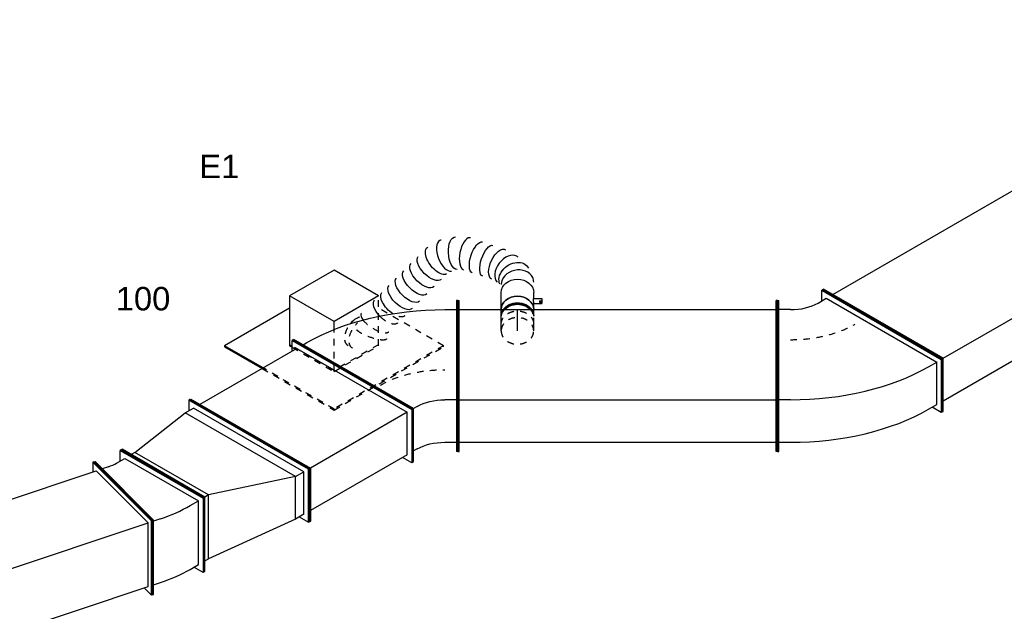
# Model space of a CAD drawing. Extents: x -132501 to 411300, y -42818 to 427495.
# Tile 166 of 256: x 14190 to 17974, y 168965 to 171239. Entities that reach past the tile are written whole.
import ezdxf
from ezdxf.enums import TextEntityAlignment as Align

# ---------------------------------------------------------------- set-up
doc = ezdxf.new("R2010")
doc.units = 0
doc.header["$LTSCALE"] = 50
doc.linetypes.add('CENTER2', pattern=[28.575000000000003, 19.05, -3.175, 3.175, -3.175])
doc.linetypes.add('STREEPJES', pattern=[0.1, 0.05, -0.05])
doc.layers.get('0').update_dxf_attribs({"linetype": 'CONTINUOUS'})
for name, color, linetype in [('WL570---_RETOUR', 112, 'CONTINUOUS'), ('WL570---_RETOUR_HL', 8, 'CONTINUOUS'), ('WL570---_RETOUR_RST', 2, 'CONTINUOUS'), ('WL570---_RETOUR_RST_HL', 1, 'CONTINUOUS'), ('WM570---_RETOUR_PR', 1, 'CONTINUOUS'), ('WM570---_RETOUR_RST_PR', 1, 'CONTINUOUS')]:
    doc.layers.add(name, color=color, linetype=linetype)
doc.styles.add('BURO-018', font='ARIAL.TTF', dxfattribs={"height": 63})

# ---------------------------------------------------------------- blocks, each defined once
blk = doc.blocks.new('*U1178')
at = {"color": 0, "ltscale": 10}
for p, q in [((-100.2249553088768, 168.6449673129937, 215.4321853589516), (-196.1633035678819, 2.474873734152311, 215.4321853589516)), ((97.36721727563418, 168.6449673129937, 215.4321853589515), (-100.2249553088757, 168.6449673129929, 215.4321853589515)), ((-1.42886901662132, -2.474873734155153, 215.4321853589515), (-100.2249553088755, 168.6449673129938, 215.4321853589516)), ((196.1633035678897, -2.474873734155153, 215.4321853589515), (97.36721727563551, 168.6449673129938, 215.4321853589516)), ((-412.3307733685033, 127.2792206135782, 215.4321853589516), (-414.3720148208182, 123.7436867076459, 215.4321853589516)), ((-414.3720148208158, 123.7436867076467, 215.4321853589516), (-331.0710511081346, -20.53781476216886, 215.4321853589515)), ((-124.1074803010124, 127.2792206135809, 215.4321853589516), (-412.3307733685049, 127.2792206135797, 215.4321853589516)), ((-326.9885682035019, -20.53781476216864, 215.4321853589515), (-412.3307733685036, 127.2792206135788, 215.4321853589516)), ((-196.1633035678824, 2.474873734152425, 215.4321853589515), (-190.3685227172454, -7.561981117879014, 215.4321853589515)), ((-188.3272812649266, -4.026447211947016, 215.4321853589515), (-194.1220621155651, 6.010407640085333, 215.4321853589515)), ((-16.89371718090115, -29.26077648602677, 215.4321853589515), (-1.428869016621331, -2.474873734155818, 215.4321853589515)), ((196.1633035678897, -2.474873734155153, 215.4321853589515), (-1.428869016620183, -2.474873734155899, 215.4321853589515)), ((195.742635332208, -3.203492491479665, 215.4321853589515), (196.163303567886, -2.474873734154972, 215.4321853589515))]:
    blk.add_line(p, q, dxfattribs=at)
at = {"color": 8, "linetype": 'STREEPJES', "ltscale": 10}
for p, q in [((-331.0710511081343, -20.53781476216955, 215.4321853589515), (-171.4642819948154, -296.9848480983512, 215.4321853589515)), ((-169.4230405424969, -293.4493141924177, 215.4321853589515), (-326.9885682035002, -20.53781476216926, 215.4321853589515)), ((-190.3685227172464, -7.561981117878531, 215.4321853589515), (-97.36721727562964, -168.6449673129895, 215.4321853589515)), ((-95.32597582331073, -165.1094334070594, 215.4321853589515), (-188.3272812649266, -4.026447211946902, 215.4321853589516)), ((-97.3672172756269, -168.644967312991, 215.4321853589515), (-16.89371718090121, -29.26077648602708, 215.4321853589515)), ((100.2249553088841, -168.6449673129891, 215.4321853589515), (195.7426353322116, -3.203492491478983, 215.4321853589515)), ((316.3924251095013, -293.4493141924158, 215.4321853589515), (172.2807785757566, -43.84062043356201, 215.4321853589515)), ((-97.3672172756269, -168.644967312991, 215.4321853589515), (100.224955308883, -168.6449673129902, 215.4321853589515)), ((102.2661967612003, -165.1094334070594, 215.4321853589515), (-95.32597582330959, -165.1094334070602, 215.4321853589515)), ((-171.4642819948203, -296.984848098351, 215.4321853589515), (-169.4230405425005, -293.4493141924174, 215.4321853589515)), ((-171.4642819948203, -296.984848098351, 215.4321853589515), (314.351183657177, -296.9848480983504, 215.4321853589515)), ((316.3924251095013, -293.4493141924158, 215.4321853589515), (-169.423040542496, -293.4493141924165, 215.4321853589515)), ((314.3511836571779, -296.9848480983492, 215.4321853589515), (316.3924251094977, -293.4493141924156, 215.4321853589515))]:
    blk.add_line(p, q, dxfattribs=at)
at = {"layer": 'WL570---_RETOUR_RST_HL', "linetype": 'CENTER2'}
blk.add_circle((3.637978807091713e-12, -9.094947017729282e-13, 215.4321853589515), 0.075, dxfattribs=at)
at = {"layer": 'WL570---_RETOUR_RST', "color": 1, "style": 'BURO-018'}
for tag in ['MC', 'Q']:
    blk.add_attdef(tag, text='', height=90, dxfattribs=at).set_placement((0, 0), align=Align.MIDDLE)
at = {"layer": 'WM570---_RETOUR_RST_PR', "color": 1, "style": 'BURO-018'}
blk.add_attdef('POSNR', text='', height=90, dxfattribs=at).set_placement((0, 0), align=Align.MIDDLE)
blk = doc.blocks.new('*U1296')
at = {"color": 0, "ltscale": 10}
for p, q in [((259.8133604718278, 318.1980515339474, -1538.321130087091), (239.4009459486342, 282.8427124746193, -1538.321130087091)), ((263.8958433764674, 318.1980515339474, -1538.321130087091), (259.8133604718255, 318.1980515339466, -1538.321130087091)), ((525.1747492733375, -141.4213562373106, -1538.321130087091), (259.8133604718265, 318.1980515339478, -1538.321130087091)), ((529.2572321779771, -141.4213562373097, -1538.321130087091), (263.8958433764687, 318.1980515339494, -1538.321130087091)), ((-61.23724356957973, 282.8427124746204, -1538.321130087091), (-57.15476066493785, 282.8427124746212, -1538.321130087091)), ((122.4744871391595, -35.35533905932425, -1538.321130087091), (-61.23724356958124, 282.8427124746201, -1538.321130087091)), ((126.5569700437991, -35.35533905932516, -1538.321130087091), (-57.15476066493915, 282.8427124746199, -1538.321130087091)), ((-20.41241452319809, 247.4873734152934, -1538.321130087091), (223.0710143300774, 282.8427124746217, -1538.321130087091)), ((223.0710143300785, 282.8427124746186, -1538.321130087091), (259.8133604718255, 282.8427124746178, -1538.321130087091)), ((468.019988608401, -141.4213562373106, -1538.321130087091), (223.071014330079, 282.8427124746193, -1538.321130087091)), ((504.7623347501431, -141.4213562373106, -1538.321130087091), (259.813360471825, 282.8427124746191, -1538.321130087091)), ((-20.41241452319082, 247.4873734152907, -1538.321130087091), (-36.74234614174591, 247.4873734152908, -1538.321130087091)), ((142.8869016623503, -35.3553390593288, -1538.321130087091), (-20.41241452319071, 247.4873734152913, -1538.321130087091)), ((-20.41241452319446, -282.8427124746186, -1538.321130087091), (122.4744871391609, -35.35533905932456, -1538.321130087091)), ((-16.3299316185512, -282.8427124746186, -1538.321130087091), (126.5569700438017, -35.35533905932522, -1538.321130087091)), ((20.41241452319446, -247.4873734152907, -1538.321130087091), (142.886901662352, -35.35533905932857, -1538.321130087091)), ((122.4744871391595, -35.35533905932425, -1538.321130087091), (126.5569700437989, -35.35533905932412, -1538.321130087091)), ((142.8869016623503, -35.3553390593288, -1538.321130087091), (126.5569700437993, -35.35533905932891, -1538.321130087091)), ((468.019988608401, -141.4213562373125, -1538.321130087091), (142.8869016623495, -35.35533905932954, -1538.321130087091)), ((386.3703305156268, -282.8427124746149, -1538.321130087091), (468.0199886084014, -141.4213562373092, -1538.321130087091)), ((423.1126766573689, -282.8427124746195, -1538.321130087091), (504.7623347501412, -141.4213562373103, -1538.321130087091)), ((423.1126766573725, -318.1980515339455, -1538.321130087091), (525.174749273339, -141.4213562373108, -1538.321130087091)), ((427.1951595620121, -318.1980515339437, -1538.321130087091), (529.2572321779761, -141.4213562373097, -1538.321130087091)), ((468.019988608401, -141.4213562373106, -1538.321130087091), (504.7623347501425, -141.4213562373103, -1538.321130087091)), ((529.2572321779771, -141.4213562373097, -1538.321130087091), (525.1747492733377, -141.4213562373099, -1538.321130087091)), ((4.082482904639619, -247.4873734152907, -1538.321130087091), (20.41241452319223, -247.4873734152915, -1538.321130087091)), ((386.3703305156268, -282.8427124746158, -1538.321130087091), (20.41241452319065, -247.4873734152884, -1538.321130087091)), ((-20.41241452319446, -282.8427124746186, -1538.321130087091), (-16.32993161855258, -282.8427124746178, -1538.321130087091)), ((423.1126766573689, -282.8427124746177, -1538.321130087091), (386.3703305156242, -282.8427124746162, -1538.321130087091)), ((402.700262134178, -282.8427124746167, -1538.321130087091), (423.112676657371, -318.1980515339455, -1538.321130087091)), ((427.1951595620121, -318.1980515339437, -1538.321130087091), (423.1126766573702, -318.1980515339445, -1538.321130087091))]:
    blk.add_line(p, q, dxfattribs=at)
at = {"layer": 'WM570---_RETOUR_PR', "color": 1, "style": 'BURO-018'}
blk.add_attdef('POSNR', text='', height=90, dxfattribs=at).set_placement((0, 0), align=Align.MIDDLE)
blk = doc.blocks.new('*U1297')
at = {"color": 0, "ltscale": 10}
for p, q in [((-183.7117307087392, 141.4213562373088, -970.0962339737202), (-81.64965809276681, 318.1980515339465, -970.0962339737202)), ((-179.6292478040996, 141.4213562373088, -970.0962339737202), (-77.56717518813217, 318.1980515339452, -970.0962339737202)), ((-81.64965809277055, 318.1980515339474, -970.0962339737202), (-77.56717518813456, 318.1980515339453, -970.0962339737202)), ((-77.56717518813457, 318.1980515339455, -970.0962339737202), (-57.15476066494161, 282.8427124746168, -970.0962339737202)), ((270.2516394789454, 141.421356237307, -970.0962339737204), (372.3137120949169, 318.1980515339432, -970.0962339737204)), ((274.3341223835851, 141.4213562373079, -970.0962339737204), (376.3961949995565, 318.1980515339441, -970.0962339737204)), ((376.3961949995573, 318.1980515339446, -970.0962339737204), (372.3137120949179, 318.1980515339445, -970.0962339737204)), ((-77.56717518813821, 282.8427124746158, -970.0962339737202), (-159.2168332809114, 141.4213562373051, -970.0962339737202)), ((-77.56717518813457, 282.8427124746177, -970.0962339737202), (351.901297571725, 282.842712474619, -970.0962339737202)), ((-183.7117307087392, 141.4213562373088, -970.0962339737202), (-179.6292478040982, 141.4213562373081, -970.0962339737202)), ((81.64965809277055, -318.1980515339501, -970.0962339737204), (-183.7117307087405, 141.4213562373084, -970.0962339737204)), ((85.73214099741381, -318.1980515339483, -970.0962339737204), (-179.6292478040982, 141.4213562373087, -970.0962339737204)), ((85.73214099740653, -282.8427124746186, -970.0962339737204), (-159.2168332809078, 141.4213562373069, -970.0962339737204)), ((-159.2168332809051, 141.4213562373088, -970.0962339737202), (270.251639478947, 141.4213562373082, -970.0962339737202)), ((274.3341223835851, 141.4213562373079, -970.0962339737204), (270.2516394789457, 141.4213562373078, -970.0962339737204)), ((535.6130282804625, -318.1980515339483, -970.0962339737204), (270.2516394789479, 141.421356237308, -970.0962339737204)), ((539.6955111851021, -318.1980515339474, -970.0962339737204), (274.3341223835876, 141.4213562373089, -970.0962339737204)), ((106.1445555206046, -282.8427124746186, -970.0962339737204), (85.73214099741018, -318.1980515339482, -970.0962339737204)), ((85.73214099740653, -282.8427124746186, -970.0962339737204), (515.2006137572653, -282.8427124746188, -970.0962339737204)), ((81.64965809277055, -318.1980515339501, -970.0962339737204), (85.73214099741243, -318.1980515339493, -970.0962339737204)), ((539.6955111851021, -318.1980515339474, -970.0962339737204), (535.6130282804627, -318.1980515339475, -970.0962339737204))]:
    blk.add_line(p, q, dxfattribs=at)
at = {"layer": 'WM570---_RETOUR_PR', "color": 1, "style": 'BURO-018'}
blk.add_attdef('POSNR', text='', height=90, dxfattribs=at).set_placement((0, 0), align=Align.MIDDLE)
blk = doc.blocks.new('*U1316')
at = {"color": 0, "ltscale": 10}
for p, q in [((-274.6662679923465, 318.1980515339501, -833.6128802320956), (-270.5837850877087, 318.1980515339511, -833.6128802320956)), ((-9.304879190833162, -141.421356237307, -833.6128802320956), (-274.6662679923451, 318.19805153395, -833.6128802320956)), ((-5.222396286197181, -141.421356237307, -833.6128802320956), (-270.5837850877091, 318.19805153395, -833.6128802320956)), ((-250.1713705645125, 282.8427124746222, -833.6128802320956), (-233.8414389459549, 282.8427124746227, -833.6128802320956)), ((345.2453586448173, 135.1902961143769, -833.6128802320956), (157.6065211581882, -189.8097038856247, -833.6128802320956)), ((349.5754856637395, 132.6902961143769, -833.6128802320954), (161.9366481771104, -192.3097038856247, -833.6128802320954)), ((288.851129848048, 127.5126265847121, -833.6128802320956), (327.8222730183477, 105.0126265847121, -833.6128802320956)), ((349.5754856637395, 132.6902961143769, -833.6128802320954), (345.2453586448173, 135.1902961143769, -833.6128802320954)), ((-111.3669518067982, -318.1980515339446, -833.6128802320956), (-9.30487919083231, -141.4213562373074, -833.6128802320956)), ((-107.2844689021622, -318.1980515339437, -833.6128802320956), (-5.222396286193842, -141.4213562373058, -833.6128802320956)), ((-9.304879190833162, -141.421356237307, -833.6128802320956), (-5.222396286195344, -141.421356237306, -833.6128802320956)), ((11.10753533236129, -141.4213562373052, -833.6128802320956), (-5.222396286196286, -141.4213562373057, -833.6128802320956)), ((154.6171922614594, -194.9873734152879, -833.6128802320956), (115.6460490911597, -172.4873734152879, -833.6128802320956)), ((157.6065211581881, -189.8097038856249, -833.6128802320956), (55.54444854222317, -366.5863991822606, -833.6128802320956)), ((161.9366481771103, -192.3097038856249, -833.6128802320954), (59.87457556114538, -369.0863991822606, -833.6128802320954)), ((161.9366481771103, -192.3097038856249, -833.6128802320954), (157.6065211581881, -189.8097038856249, -833.6128802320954)), ((-70.54212276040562, -282.8427124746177, -833.6128802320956), (-86.87205437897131, -282.8427124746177, -833.6128802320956)), ((-111.3669518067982, -318.1980515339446, -833.6128802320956), (-107.2844689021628, -318.1980515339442, -833.6128802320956)), ((33.99639099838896, -313.9087296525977, -833.6128802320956), (72.96753416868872, -336.4087296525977, -833.6128802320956)), ((59.87457556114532, -369.0863991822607, -833.6128802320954), (55.54444854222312, -366.5863991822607, -833.6128802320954))]:
    blk.add_line(p, q, dxfattribs=at)
at = {"color": 0, "ltscale": 10, "extrusion": (9.614813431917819e-17, -5.551115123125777e-17, -1)}
blk.add_ellipse((72.34477890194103, -247.4873734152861, -833.6128802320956), major_axis=(649.5190528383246, -375.0000000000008), ratio=0.5773502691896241, start_param=3.926990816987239, end_param=4.712388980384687, dxfattribs=at)
at = {"color": 8, "linetype": 'STREEPJES', "ltscale": 10, "extrusion": (9.614813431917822e-17, -5.551115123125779e-17, -1)}
blk.add_ellipse((72.34477890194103, -247.4873734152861, -833.6128802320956), major_axis=(303.1088913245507, -174.9999999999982), ratio=0.5773502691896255, start_param=3.926990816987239, end_param=4.71238898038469, dxfattribs=at)
at = {"color": 0, "ltscale": 10, "extrusion": (9.614813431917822e-17, -5.551115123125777e-17, -1)}
blk.add_ellipse((72.34477890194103, -247.4873734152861, -833.6128802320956), major_axis=(129.9038105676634, -74.99999999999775), ratio=0.5773502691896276, start_param=3.926990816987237, end_param=4.71238898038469, dxfattribs=at)
at = {"color": 0, "ltscale": 10, "extrusion": (9.614813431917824e-17, -5.551115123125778e-17, -1)}
blk.add_ellipse((-9.304879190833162, -388.9087296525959, -833.6128802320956), major_axis=(129.9038105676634, -74.99999999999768), ratio=0.577350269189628, start_param=3.926990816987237, end_param=4.71238898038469, dxfattribs=at)
at = {"layer": 'WM570---_RETOUR_PR', "color": 1, "style": 'BURO-018'}
blk.add_attdef('POSNR', text='', height=90, dxfattribs=at).set_placement((0, 0), align=Align.MIDDLE)
blk = doc.blocks.new('*U1318')
at = {"color": 0, "ltscale": 10}
for p, q in [((-81.64965809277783, 318.1980515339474, -697.1295264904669), (-77.56717518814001, 318.1980515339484, -697.1295264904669)), ((183.7117307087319, -141.4213562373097, -697.129526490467), (-81.64965809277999, 318.1980515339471, -697.129526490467)), ((187.7942136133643, -141.4213562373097, -697.129526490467), (-77.56717518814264, 318.1980515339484, -697.129526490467)), ((1724.965997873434, 318.1980515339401, -697.129526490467), (1704.55358335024, 282.8427124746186, -697.129526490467)), ((1729.048480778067, 318.1980515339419, -697.129526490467), (1724.965997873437, 318.1980515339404, -697.129526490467)), ((1990.327386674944, -141.4213562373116, -697.129526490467), (1724.965997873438, 318.1980515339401, -697.129526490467)), ((1994.40986957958, -141.4213562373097, -697.129526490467), (1729.048480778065, 318.1980515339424, -697.129526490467)), ((-57.15476066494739, 282.8427124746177, -697.1295264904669), (1724.96599787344, 282.8427124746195, -697.129526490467)), ((1969.914972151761, -141.4213562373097, -697.129526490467), (1724.965997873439, 282.8427124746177, -697.129526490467)), ((81.64965809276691, -318.1980515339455, -697.129526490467), (183.7117307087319, -141.4213562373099, -697.129526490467)), ((85.7321409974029, -318.1980515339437, -697.129526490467), (187.7942136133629, -141.4213562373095, -697.129526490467)), ((183.7117307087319, -141.4213562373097, -697.129526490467), (187.7942136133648, -141.42135623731, -697.129526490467)), ((187.7942136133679, -141.4213562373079, -697.129526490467), (1969.914972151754, -141.4213562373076, -697.1295264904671)), ((1888.265314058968, -282.8427124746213, -697.129526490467), (1969.914972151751, -141.4213562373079, -697.129526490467)), ((1888.265314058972, -318.1980515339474, -697.129526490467), (1990.327386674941, -141.421356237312, -697.129526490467)), ((1892.347796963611, -318.1980515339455, -697.129526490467), (1994.409869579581, -141.4213562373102, -697.129526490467)), ((1994.40986957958, -141.4213562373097, -697.129526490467), (1990.327386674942, -141.4213562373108, -697.129526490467)), ((106.1445555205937, -282.8427124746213, -697.129526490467), (1888.265314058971, -282.8427124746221, -697.1295264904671)), ((1867.852899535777, -282.8427124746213, -697.129526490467), (1888.26531405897, -318.1980515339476, -697.129526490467)), ((81.64965809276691, -318.1980515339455, -697.129526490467), (85.73214099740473, -318.1980515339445, -697.129526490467)), ((1892.347796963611, -318.1980515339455, -697.129526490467), (1888.265314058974, -318.1980515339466, -697.129526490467))]:
    blk.add_line(p, q, dxfattribs=at)
at = {"layer": 'WM570---_RETOUR_PR', "color": 1, "style": 'BURO-018'}
blk.add_attdef('POSNR', text='', height=90, dxfattribs=at).set_placement((0, 0), align=Align.MIDDLE)
blk = doc.blocks.new('*U1319')
at = {"color": 0, "ltscale": 10}
for p, q in [((-62.65241636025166, 331.2510719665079, -833.6128802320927), (-66.18795026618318, 329.2098305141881, -833.6128802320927)), ((-66.18795026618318, 329.2098305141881, -833.6128802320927), (393.4314575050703, 63.8484417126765, -833.6128802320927)), ((-66.18795026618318, 288.3850014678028, -833.6128802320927), (-66.18795026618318, 329.2098305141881, -833.6128802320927)), ((-62.65241636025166, 331.2510719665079, -833.6128802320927), (396.9669914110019, 65.88968316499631, -833.6128802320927)), ((-236.3961030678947, 289.7009101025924, -833.6128802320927), (-231.3961030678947, 289.7009101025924, -833.6128802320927)), ((-236.3961030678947, -85.57676487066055, -833.6128802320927), (-236.3961030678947, 289.7009101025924, -833.6128802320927)), ((-231.3961030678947, -85.57676487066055, -833.6128802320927), (-231.3961030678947, 289.7009101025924, -833.6128802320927)), ((-80.33008588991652, 280.2200356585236, -833.6128802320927), (-48.5102807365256, 298.5912087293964, -833.6128802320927)), ((-48.5102807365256, 298.5912087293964, -833.6128802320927), (375.7537879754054, 53.64223445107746, -833.6128802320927)), ((-186.3961030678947, 254.854738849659, -833.6128802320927), (-231.3961030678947, 254.854738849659, -833.6128802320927)), ((343.9339828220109, 35.27106138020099, -833.6128802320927), (375.7537879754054, 53.64223445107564, -833.6128802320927)), ((375.7537879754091, -109.6570817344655, -833.6128802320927), (375.7537879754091, 53.64223445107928, -833.6128802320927)), ((396.9669914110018, 65.88968316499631, -833.6128802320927), (393.4314575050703, 63.8484417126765, -833.6128802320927)), ((393.4314575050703, 63.8484417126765, -833.6128802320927), (393.4314575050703, -140.2757035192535, -833.6128802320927)), ((396.9669914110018, 65.88968316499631, -833.6128802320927), (396.9669914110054, -138.2344620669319, -833.6128802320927)), ((-236.3961030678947, -85.57676487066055, -833.6128802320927), (-231.3961030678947, -85.57676487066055, -833.6128802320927)), ((-236.3961030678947, -289.7009101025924, -833.6128802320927), (-236.3961030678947, -85.57676487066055, -833.6128802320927)), ((-231.3961030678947, -289.7009101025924, -833.6128802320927), (-231.3961030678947, -85.57676487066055, -833.6128802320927)), ((-186.3961030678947, -91.5554226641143, -833.6128802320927), (-231.3961030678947, -91.5554226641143, -833.6128802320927)), ((343.9339828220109, -128.0282548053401, -833.6128802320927), (375.7537879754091, -109.6570817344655, -833.6128802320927)), ((393.4314575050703, -140.2757035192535, -833.6128802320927), (358.0761184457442, -119.8632889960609, -833.6128802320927)), ((396.9669914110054, -138.2344620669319, -833.6128802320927), (393.4314575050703, -140.2757035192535, -833.6128802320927)), ((-231.3961030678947, -254.854738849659, -833.6128802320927), (-186.3961030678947, -254.854738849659, -833.6128802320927)), ((-236.3961030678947, -289.7009101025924, -833.6128802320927), (-231.3961030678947, -289.7009101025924, -833.6128802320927))]:
    blk.add_line(p, q, dxfattribs=at)
for centre, major_axis, ratio, start_param, end_param in [((-186.3961030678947, 341.4572792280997, -833.6128802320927), (149.9999999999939, 1.297999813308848e-12), 0.5773502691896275, 4.71238898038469, 5.497787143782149), ((-186.3961030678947, 341.4572792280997, -833.6128802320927), (749.9999999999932, -2.812332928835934e-12), 0.5773502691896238, 4.71238898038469, 5.497787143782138), ((-186.3961030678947, 178.1579630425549, -833.6128802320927), (749.9999999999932, -2.884444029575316e-12), 0.5773502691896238, 4.712388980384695, 5.497787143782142)]:
    blk.add_ellipse(centre, major_axis=major_axis, ratio=ratio, start_param=start_param, end_param=end_param, dxfattribs=at)
at = {"color": 8, "linetype": 'STREEPJES', "ltscale": 10}
blk.add_ellipse((-186.3961030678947, 341.4572792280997, -833.6128802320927), major_axis=(349.9999999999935, 3.752157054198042e-14), ratio=0.5773502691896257, start_param=4.71238898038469, end_param=5.49778714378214, dxfattribs=at)
at = {"layer": 'WM570---_RETOUR_PR', "color": 1, "style": 'BURO-018'}
blk.add_attdef('POSNR', text='', height=90, dxfattribs=at).set_placement((0, 0), align=Align.MIDDLE)
blk = doc.blocks.new('*U1322')
at = {"color": 0, "ltscale": 10}
for p, q in [((-113.6735963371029, 277.8569118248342, -1622.659518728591), (-109.1092416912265, 277.8569118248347, -1622.659518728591)), ((28.62889837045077, -6.748077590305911, -1622.659518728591), (-113.6735963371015, 277.8569118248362, -1622.659518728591)), ((33.19325301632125, -6.748077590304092, -1622.659518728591), (-109.1092416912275, 277.8569118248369, -1622.659518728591)), ((-16.75695385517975, 249.1869974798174, -1622.659518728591), (-3.84700936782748, 287.9168309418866, -1622.659518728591)), ((0.1525898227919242, 288.7352886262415, -1622.659518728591), (-3.847009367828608, 287.9168309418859, -1622.659518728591)), ((-3.847009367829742, 287.9168309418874, -1622.659518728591), (239.9274174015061, 13.00952137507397, -1622.659518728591)), ((0.1525898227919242, 288.7352886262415, -1622.659518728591), (243.9270165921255, 13.82797905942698, -1622.659518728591)), ((-66.57932797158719, 242.6806067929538, -1622.659518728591), (-91.52108917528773, 242.6806067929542, -1622.659518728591)), ((-32.75535061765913, 245.9131667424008, -1622.659518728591), (3.241042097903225, 253.279285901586, -1622.659518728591)), ((3.241042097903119, 253.2792859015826, -1622.659518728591), (219.929421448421, 8.91723295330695, -1622.659518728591)), ((142.4697545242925, -223.4617678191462, -1622.659518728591), (219.9294214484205, 8.917232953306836, -1622.659518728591)), ((239.9274174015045, 13.00952137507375, -1622.659518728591), (149.5578059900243, -258.0993128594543, -1622.659518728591)), ((243.9270165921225, 13.82797905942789, -1622.659518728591), (153.5574051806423, -257.2808551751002, -1622.659518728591)), ((183.9330287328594, 1.551113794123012, -1622.659518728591), (219.9294214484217, 8.917232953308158, -1622.659518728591)), ((243.9270165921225, 13.82797905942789, -1622.659518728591), (239.9274174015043, 13.00952137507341, -1622.659518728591)), ((-61.74071304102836, -277.8569118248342, -1622.659518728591), (28.62889837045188, -6.748077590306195, -1622.659518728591)), ((-57.17635839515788, -277.8569118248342, -1622.659518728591), (33.19325301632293, -6.74807759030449, -1622.659518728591)), ((28.62889837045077, -6.748077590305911, -1622.659518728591), (33.19325301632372, -6.74807759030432, -1622.659518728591)), ((59.91177843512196, -10.30160602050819, -1622.659518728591), (32.0087435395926, -10.30160602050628, -1622.659518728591)), ((106.4733618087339, -230.8278869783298, -1622.659518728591), (142.4697545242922, -223.4617678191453, -1622.659518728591)), ((-45.45092338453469, -242.6806067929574, -1622.659518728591), (-17.54788848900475, -242.6806067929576, -1622.659518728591)), ((149.5578059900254, -258.0993128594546, -1622.659518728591), (122.4717585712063, -227.5540562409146, -1622.659518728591)), ((153.5574051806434, -257.2808551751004, -1622.659518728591), (149.5578059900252, -258.0993128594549, -1622.659518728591)), ((-61.74071304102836, -277.8569118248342, -1622.659518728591), (-57.17635839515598, -277.8569118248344, -1622.659518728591))]:
    blk.add_line(p, q, dxfattribs=at)
for centre, major_axis, ratio, start_param, end_param in [((-114.0134928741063, 337.5489365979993, -1622.659518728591), (142.3024947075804, -47.43416490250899), 0.577350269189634, 5.235987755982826, 5.497787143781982), ((-114.0134928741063, 337.5489365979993, -1622.659518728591), (521.7758139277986, -173.9252713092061), 0.5773502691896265, 5.235987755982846, 5.497787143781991), ((-191.4731597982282, 105.1699358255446, -1622.659518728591), (521.7758139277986, -173.9252713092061), 0.5773502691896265, 5.235987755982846, 5.497787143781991)]:
    blk.add_ellipse(centre, major_axis=major_axis, ratio=ratio, start_param=start_param, end_param=end_param, dxfattribs=at)
at = {"layer": 'WM570---_RETOUR_PR', "color": 1, "style": 'BURO-018'}
blk.add_attdef('POSNR', text='', height=90, dxfattribs=at).set_placement((0, 0), align=Align.MIDDLE)
blk = doc.blocks.new('*U1347')
at = {"color": 0, "ltscale": 10}
for p, q in [((1.818989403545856e-12, 289.7009101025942, -833.6128802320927), (5.000000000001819, 289.7009101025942, -833.6128802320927)), ((1.818989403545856e-12, -85.57676487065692, -833.6128802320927), (1.813783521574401e-12, 289.7009101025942, -833.6128802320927)), ((5.000000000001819, -85.57676487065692, -833.6128802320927), (5.000000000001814, 289.7009101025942, -833.6128802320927)), ((1228.239459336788, 289.7009101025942, -833.6128802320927), (1223.239459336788, 289.7009101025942, -833.6128802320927)), ((1223.239459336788, -85.57676487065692, -833.6128802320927), (1223.239459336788, 289.7009101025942, -833.6128802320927)), ((1228.239459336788, -85.57676487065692, -833.6128802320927), (1228.239459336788, 289.7009101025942, -833.6128802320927)), ((5.000000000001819, 254.8547388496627, -833.6128802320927), (1223.239459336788, 254.8547388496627, -833.6128802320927)), ((1.818989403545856e-12, -85.57676487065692, -833.6128802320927), (5.000000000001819, -85.57676487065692, -833.6128802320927)), ((1.818989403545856e-12, -289.7009101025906, -833.6128802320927), (1.816157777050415e-12, -85.57676487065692, -833.6128802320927)), ((5.000000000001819, -289.7009101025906, -833.6128802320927), (5.000000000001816, -85.57676487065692, -833.6128802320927)), ((5.000000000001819, -91.55542266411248, -833.6128802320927), (1223.239459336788, -91.55542266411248, -833.6128802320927)), ((1228.239459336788, -85.57676487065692, -833.6128802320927), (1223.239459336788, -85.57676487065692, -833.6128802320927)), ((1223.239459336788, -289.7009101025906, -833.6128802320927), (1223.239459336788, -85.57676487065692, -833.6128802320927)), ((1228.239459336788, -289.7009101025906, -833.6128802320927), (1228.239459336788, -85.57676487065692, -833.6128802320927)), ((5.000000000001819, -254.854738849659, -833.6128802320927), (1223.239459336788, -254.854738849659, -833.6128802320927)), ((1.818989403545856e-12, -289.7009101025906, -833.6128802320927), (5.000000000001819, -289.7009101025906, -833.6128802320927)), ((1228.239459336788, -289.7009101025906, -833.6128802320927), (1223.239459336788, -289.7009101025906, -833.6128802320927))]:
    blk.add_line(p, q, dxfattribs=at)
at = {"layer": 'WM570---_RETOUR_PR', "color": 1, "style": 'BURO-018'}
blk.add_attdef('POSNR', text='', height=90, dxfattribs=at).set_placement((0, 0), align=Align.MIDDLE)
blk = doc.blocks.new('*U1348')
at = {"color": 8, "linetype": 'STREEPJES', "ltscale": 10}
for p, q in [((1.818989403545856e-12, 62.5, -588.6639059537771), (25.51888189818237, 62.49999999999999, -588.6639059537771)), ((1.818989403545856e-12, -62.5, -588.663905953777), (25.51888189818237, -62.50000000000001, -588.663905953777))]:
    blk.add_line(p, q, dxfattribs=at)
for start_param, end_param in [(0, 3.141592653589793), (3.141592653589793, 6.283185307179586)]:
    blk.add_ellipse((1.818989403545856e-12, 0, -588.6639059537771), major_axis=(3.91029335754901e-14, 62.5), ratio=0.816496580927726, start_param=start_param, end_param=end_param, dxfattribs=at)
at = {"color": 8, "linetype": 'STREEPJES', "ltscale": 10, "extrusion": (-1.652491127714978e-32, -8.11155847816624e-17, -1)}
blk.add_ellipse((25.51888189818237, 0, -588.6639059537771), major_axis=(3.91029335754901e-14, 62.5), ratio=0.816496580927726, start_param=0, end_param=3.141592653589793, dxfattribs=at)
at = {"layer": 'WL570---_RETOUR_HL', "linetype": 'CENTER2'}
blk.add_line((1.818989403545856e-12, 0, -588.6639059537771), (25.51888189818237, -5.198720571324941e-15, -588.6639059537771), dxfattribs=at)
at = {"layer": 'WM570---_RETOUR_PR', "color": 1, "style": 'BURO-018'}
blk.add_attdef('POSNR', text='', height=90, dxfattribs=at).set_placement((0, 0), align=Align.MIDDLE)
blk = doc.blocks.new('*U1349')
at = {"color": 8, "linetype": 'STREEPJES', "ltscale": 10}
for p, q in [((-28.46336827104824, 62.5, -512.3214756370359), (-2.886751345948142, 62.49999999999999, -512.3214756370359)), ((0, 62.3999198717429, -512.3214756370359), (2.726432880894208, 62.49969157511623, -512.3214756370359)), ((2.886751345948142, 62.5, -512.3214756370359), (27.66740792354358, 62.49999999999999, -512.3214756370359)), ((-28.46336827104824, -62.5, -512.3214756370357), (-2.886751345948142, -62.50000000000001, -512.3214756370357)), ((2.886751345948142, -62.5, -512.3214756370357), (27.66740792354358, -62.50000000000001, -512.3214756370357))]:
    blk.add_line(p, q, dxfattribs=at)
at = {"color": 0, "ltscale": 10}
for p, q in [((27.66740792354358, 62.5, -512.3214756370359), (28.46336827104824, 62.5, -512.3214756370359)), ((27.66740792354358, -62.5, -512.3214756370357), (28.46336827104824, -62.5, -512.3214756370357))]:
    blk.add_line(p, q, dxfattribs=at)
at = {"color": 8, "linetype": 'STREEPJES', "ltscale": 10, "extrusion": (-1.652491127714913e-32, -8.111558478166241e-17, -1)}
for centre, major_axis, ratio, start_param, end_param in [((-28.46336827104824, 0, -512.3214756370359), (1.506589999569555e-14, 62.5), 0.8164965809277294, 0, 3.141592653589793), ((-2.886751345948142, 0, -512.3214756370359), (1.506589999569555e-14, 62.5), 0.8164965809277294, 0, 0.6419230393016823), ((2.886751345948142, 0, -512.3214756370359), (1.506589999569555e-14, 62.5), 0.8164965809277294, 0, 0.5070490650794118), ((2.886751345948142, 0, -512.3214756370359), (1.431260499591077e-14, 59.375), 0.8164965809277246, 0.4050078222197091, 0.536531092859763), ((-2.886751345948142, 0, -512.3214756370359), (1.506589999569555e-14, 62.5), 0.8164965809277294, 2.499669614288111, 3.141592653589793), ((2.886751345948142, 0, -512.3214756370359), (1.506589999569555e-14, 62.5), 0.8164965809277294, 2.634543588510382, 3.198191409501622), ((2.886751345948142, 0, -512.3214756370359), (1.431260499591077e-14, 59.375), 0.8164965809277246, 2.60506156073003, 2.736584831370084)]:
    blk.add_ellipse(centre, major_axis=major_axis, ratio=ratio, start_param=start_param, end_param=end_param, dxfattribs=at)
at = {"color": 0, "ltscale": 10, "extrusion": (-1.652491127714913e-32, -8.111558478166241e-17, -1)}
for centre, major_axis, ratio, start_param, end_param in [((2.886751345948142, 0, -512.3214756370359), (1.506589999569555e-14, 62.5), 0.8164965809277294, 0.5070490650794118, 2.634543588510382), ((2.886751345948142, 0, -512.3214756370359), (1.431260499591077e-14, 59.375), 0.8164965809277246, 0.536531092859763, 2.60506156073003), ((-2.886751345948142, 0, -512.3214756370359), (1.506589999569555e-14, 62.5), 0.8164965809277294, 0.6419230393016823, 2.499669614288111), ((28.46336827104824, 0, -512.3214756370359), (1.506589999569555e-14, 62.5), 0.8164965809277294, 0, 3.141592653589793)]:
    blk.add_ellipse(centre, major_axis=major_axis, ratio=ratio, start_param=start_param, end_param=end_param, dxfattribs=at)
at = {"layer": 'WL570---_RETOUR_HL', "linetype": 'CENTER2'}
blk.add_line((-28.46336827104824, 0, -512.3214756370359), (28.46336827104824, -1.159714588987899e-14, -512.3214756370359), dxfattribs=at)
at = {"layer": 'WM570---_RETOUR_PR', "color": 1, "style": 'BURO-018'}
blk.add_attdef('POSNR', text='', height=90, dxfattribs=at).set_placement((0, 0), align=Align.MIDDLE)
blk = doc.blocks.new('*U1350')
at = {"color": 8, "linetype": 'STREEPJES', "ltscale": 10}
for p, q in [((-45.37973115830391, 60.50569188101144, -425.9769622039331), (-48.26648250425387, 59.47847299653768, -425.9769622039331)), ((-42.23360364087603, 59.37499999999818, -425.9769622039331), (-48.00710633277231, 59.37499999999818, -425.9769622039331)), ((-48.26648250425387, -59.47847299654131, -425.9769622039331), (-45.37973115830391, -60.50569188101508, -425.9769622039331)), ((-42.23360364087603, -59.37500000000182, -425.9769622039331), (-48.00710633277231, -59.37500000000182, -425.9769622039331))]:
    blk.add_line(p, q, dxfattribs=at)
at = {"color": 2, "ltscale": 10}
for p, q in [((-32.59142269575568, 62.49999999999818, -425.9769622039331), (32.59142269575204, 62.49999999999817, -425.9769622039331)), ((-32.59142269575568, -62.50000000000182, -425.9769622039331), (-9.408333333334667, -62.50000000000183, -425.9769622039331)), ((-9.408333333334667, -62.50000000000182, -425.9769622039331), (-9.408333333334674, -93.75000000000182, -425.9769622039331)), ((-9.408333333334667, -62.50000000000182, -425.9769622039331), (-4.604709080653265, -62.50000000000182, -425.9769622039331)), ((9.40833333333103, -62.50000000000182, -425.9769622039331), (9.408333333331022, -93.75000000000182, -425.9769622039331)), ((9.40833333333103, -62.50000000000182, -425.9769622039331), (32.59142269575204, -62.50000000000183, -425.9769622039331)), ((-6.216656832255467, -93.75000000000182, -425.9769622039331), (-9.408333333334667, -93.75000000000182, -425.9769622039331)), ((-6.216656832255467, -85.4166666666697, -425.9769622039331), (-6.216656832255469, -93.75000000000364, -425.9769622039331)), ((-4.142111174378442, -85.4166666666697, -425.9769622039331), (-6.216656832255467, -85.4166666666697, -425.9769622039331)), ((-6.216656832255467, -93.75000000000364, -425.9769622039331), (-4.142111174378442, -93.75000000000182, -425.9769622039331)), ((0.1793493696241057, -85.4166666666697, -425.9769622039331), (-4.142111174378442, -85.4166666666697, -425.9769622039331)), ((-4.142111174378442, -93.75000000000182, -425.9769622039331), (-4.14211117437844, -85.4166666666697, -425.9769622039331)), ((0.1793493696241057, -93.75000000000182, -425.9769622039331), (-4.142111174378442, -93.75000000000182, -425.9769622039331)), ((0.1793493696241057, -85.4166666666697, -425.9769622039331), (0.1793493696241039, -93.75000000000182, -425.9769622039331)), ((9.40833333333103, -93.75000000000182, -425.9769622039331), (0.1793493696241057, -93.75000000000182, -425.9769622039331))]:
    blk.add_line(p, q, dxfattribs=at)
at = {"color": 8, "linetype": 'STREEPJES', "ltscale": 10}
for start_param, end_param in [(5.746654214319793, 5.878177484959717), (3.546600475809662, 3.678123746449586)]:
    blk.add_ellipse((-58.16803962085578, -1.818989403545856e-12, -425.9769622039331), major_axis=(1.312370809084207e-14, 59.375), ratio=0.8164965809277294, start_param=start_param, end_param=end_param, dxfattribs=at)
at = {"color": 2, "ltscale": 10}
for centre, major_axis, ratio, start_param, end_param in [((-58.16803962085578, -1.818989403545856e-12, -425.9769622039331), (1.312370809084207e-14, 59.375), 0.8164965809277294, 3.678123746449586, 5.746654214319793), ((-32.59142269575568, -1.818989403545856e-12, -425.9769622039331), (3.785146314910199e-14, 62.5), 0.816496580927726, 3.141592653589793, 6.283185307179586)]:
    blk.add_ellipse(centre, major_axis=major_axis, ratio=ratio, start_param=start_param, end_param=end_param, dxfattribs=at)
at = {"color": 2, "ltscale": 10, "extrusion": (-3.444406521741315e-32, -9.527435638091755e-17, -1)}
blk.add_ellipse((32.59142269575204, -1.818989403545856e-12, -425.9769622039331), major_axis=(3.785146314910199e-14, 62.5), ratio=0.816496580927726, start_param=0, end_param=3.141592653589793, dxfattribs=at)
at = {"color": 2, "ltscale": 10}
blk.add_spline([(-4.604709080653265, -62.49236133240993, -425.9769622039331), (-3.727137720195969, -62.46975041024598, -425.9769622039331), (-2.809203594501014, -62.43312852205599, -425.9769622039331), (-1.860847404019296, -62.38405480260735, -425.9769622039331), (-0.8923393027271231, -62.32462273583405, -425.9769622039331), (0.08583232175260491, -62.25737419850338, -425.9769622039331), (1.063074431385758, -62.18519400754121, -425.9769622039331), (2.028804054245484, -62.11118878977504, -425.9769622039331), (2.972562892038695, -62.03855480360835, -425.9769622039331), (3.884130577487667, -61.97044005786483, -425.9769622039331), (4.75363535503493, -61.90980662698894, -425.9769622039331), (5.571660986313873, -61.85929937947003, -425.9769622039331), (6.329348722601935, -61.82112734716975, -425.9769622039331), (7.018493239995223, -61.79696361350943, -425.9769622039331), (7.631631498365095, -61.78786886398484, -425.9769622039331), (8.162123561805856, -61.79424263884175, -425.9769622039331), (8.604224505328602, -61.81580491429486, -425.9769622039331), (8.95314662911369, -61.85160901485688, -425.9769622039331), (9.205111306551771, -61.90008515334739, -425.9769622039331), (9.357389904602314, -61.95911224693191, -425.9769622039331), (9.40833333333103, -62.02611419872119, -425.9769622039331)], degree=3, dxfattribs=at)
at = {"layer": 'WL570---_RETOUR', "color": 1, "style": 'BURO-018'}
blk.add_attdef('I', text='', height=90, dxfattribs=at).set_placement((0, 0), align=Align.MIDDLE)
at = {"layer": 'WM570---_RETOUR_PR', "color": 1, "style": 'BURO-018'}
blk.add_attdef('POSNR', text='', height=90, dxfattribs=at).set_placement((0, 0), align=Align.MIDDLE)
blk = doc.blocks.new('*U1351')
at = {"color": 8, "linetype": 'STREEPJES', "ltscale": 10, "extrusion": (-2.465190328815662e-32, -8.11155847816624e-17, -0.9999999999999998)}
blk.add_ellipse((-159.798015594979, 602.955179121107, -379.885730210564), major_axis=(-54.12658773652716, 31.25000000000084), ratio=0.5773502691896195, start_param=0, end_param=2.100261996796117, dxfattribs=at)
at = {"color": 8, "linetype": 'STREEPJES', "ltscale": 10, "extrusion": (-3.081487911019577e-32, -8.111558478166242e-17, -1)}
blk.add_ellipse((-150.3901474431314, 619.2500847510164, -379.885730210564), major_axis=(-54.12658773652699, 31.25000000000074), ratio=0.5773502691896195, start_param=0, end_param=1.807075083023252, dxfattribs=at)
at = {"color": 8, "linetype": 'STREEPJES', "ltscale": 10, "extrusion": (-2.157041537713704e-32, -8.111558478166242e-17, -1)}
blk.add_ellipse((-157.3841464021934, 562.3382407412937, -379.885730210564), major_axis=(-21.28760083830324, -58.76298197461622), ratio=0.2404129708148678, start_param=0, end_param=3.141592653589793, dxfattribs=at)
at = {"color": 0, "ltscale": 10, "extrusion": (-3.081487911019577e-32, -8.111558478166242e-17, -1)}
blk.add_ellipse((-150.3901474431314, 619.2500847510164, -379.885730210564), major_axis=(-54.12658773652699, 31.25000000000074), ratio=0.5773502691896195, start_param=1.807075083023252, end_param=2.663989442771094, dxfattribs=at)
at = {"color": 8, "linetype": 'STREEPJES', "ltscale": 10}
blk.add_ellipse((-115.3218894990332, 547.1006795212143, -379.885730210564), major_axis=(34.28162541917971, 53.83451234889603), ratio=0.3666427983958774, start_param=0.8070363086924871, end_param=3.059985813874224, dxfattribs=at)
at = {"color": 0, "ltscale": 10}
for centre, major_axis, ratio, start_param, end_param in [((-115.3218894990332, 547.1006795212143, -379.885730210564), (34.28162541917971, 53.83451234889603), 0.3666427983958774, 0.08160683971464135, 0.8070363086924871), ((-115.3218894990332, 547.1006795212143, -379.885730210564), (34.28162541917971, 53.83451234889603), 0.3666427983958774, 6.201578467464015, 6.364792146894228), ((142.0401873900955, 273.5321116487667, -379.885730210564), (-58.9079314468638, -22.26187430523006), 0.5058275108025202, 3.214016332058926, 6.210761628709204), ((142.0401873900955, 273.5321116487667, -379.885730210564), (-58.9079314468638, -22.26187430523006), 0.5058275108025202, 3.069168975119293, 3.214016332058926), ((148.3059099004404, 193.7382550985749, -379.885730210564), (-61.79899888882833, 11.91257909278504), 0.4397723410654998, 3.199609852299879, 6.225168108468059), ((148.3059099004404, 193.7382550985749, -379.885730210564), (-61.79899888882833, 11.91257909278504), 0.4397723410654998, 3.083575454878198, 3.199609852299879), ((87.69725585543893, 37.46358083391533, -379.885730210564), (49.83237449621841, -38.23708112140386), 0.646882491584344, 0.08495900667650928, 3.056633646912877), ((35.47949693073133, 0, -379.885730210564), (13.5848505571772, -61.54059615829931), 0.8030226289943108, 0.1754417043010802, 2.966150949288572), ((87.69725585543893, 37.46358083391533, -379.885730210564), (49.83237449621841, -38.23708112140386), 0.646882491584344, 6.198226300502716, 6.368144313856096), ((35.47949693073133, 0, -379.885730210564), (13.5848505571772, -61.54059615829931), 0.8030226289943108, 6.1077436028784, 6.458627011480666)]:
    blk.add_ellipse(centre, major_axis=major_axis, ratio=ratio, start_param=start_param, end_param=end_param, dxfattribs=at)
at = {"color": 0, "ltscale": 10, "extrusion": (-6.162975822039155e-33, -8.111558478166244e-17, -1)}
for centre, start_param in [((-72.83075516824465, 504.514296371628, -379.885730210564), 1.644416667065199), ((-44.94029045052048, 476.5613119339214, -379.885730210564), 1.172306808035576), ((-17.04982573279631, 448.6083274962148, -379.885730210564), 0), ((10.84063898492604, 420.65534305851, -379.885730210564), 0), ((38.73110370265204, 392.7023586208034, -379.885730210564), 0), ((66.6215684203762, 364.7493741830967, -379.885730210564), 0), ((94.51203313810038, 336.7963897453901, -379.885730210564), 0)]:
    blk.add_ellipse(centre, major_axis=(-44.24362383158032, -44.14466842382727), ratio=0.4806779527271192, start_param=start_param, end_param=3.141592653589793, dxfattribs=at)
at = {"color": 8, "linetype": 'STREEPJES', "ltscale": 10, "extrusion": (-6.162975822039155e-33, -8.111558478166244e-17, -1)}
for centre, end_param in [((-72.83075516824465, 504.514296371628, -379.885730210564), 1.644416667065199), ((-44.94029045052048, 476.5613119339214, -379.885730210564), 1.172306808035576)]:
    blk.add_ellipse(centre, major_axis=(-44.24362383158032, -44.14466842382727), ratio=0.4806779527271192, start_param=0, end_param=end_param, dxfattribs=at)
at = {"color": 0, "ltscale": 10, "extrusion": (-1.97215226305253e-31, -8.111558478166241e-17, -1)}
blk.add_ellipse((122.7901827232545, 308.4548513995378, -379.885730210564), major_axis=(-50.35343011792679, -37.80652870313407), ratio=0.49425623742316, start_param=0.06966503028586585, end_param=3.211257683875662, dxfattribs=at)
at = {"color": 0, "ltscale": 10, "extrusion": (-1.617781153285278e-32, -8.111558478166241e-17, -1)}
blk.add_ellipse((150.7190534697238, 234.5126484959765, -379.885730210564), major_axis=(62.76169022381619, 5.023695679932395), ratio=0.4873378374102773, start_param=3.209660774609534, end_param=6.351253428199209, dxfattribs=at)
at = {"color": 0, "ltscale": 10, "extrusion": (-1.540743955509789e-32, -8.111558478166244e-17, -1)}
for centre in [(134.9638681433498, 153.7109027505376, -379.885730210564), (121.6401105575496, 113.7384045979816, -379.885730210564)]:
    blk.add_ellipse(centre, major_axis=(-59.29288789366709, 19.76369007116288), ratio=0.4082389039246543, start_param=0, end_param=3.141592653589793, dxfattribs=at)
at = {"color": 0, "ltscale": 10, "extrusion": (3.697785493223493e-32, -8.111558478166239e-17, -1)}
blk.add_ellipse((107.8524037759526, 72.374016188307, -379.885730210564), major_axis=(57.21887639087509, -25.73554826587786), ratio=0.4975036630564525, start_param=3.191931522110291, end_param=6.333524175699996, dxfattribs=at)
at = {"color": 0, "ltscale": 10, "extrusion": (-1.652491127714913e-32, -8.111558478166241e-17, -1)}
blk.add_ellipse((1.818989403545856e-12, 0, -379.885730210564), major_axis=(1.506589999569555e-14, 62.5), ratio=0.8164965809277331, start_param=0, end_param=3.141592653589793, dxfattribs=at)
at = {"color": 0, "ltscale": 10, "extrusion": (-2.465190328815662e-32, -8.111558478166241e-17, -1)}
blk.add_ellipse((63.01219063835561, 12.77813724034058, -379.885730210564), major_axis=(-36.04280623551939, 51.57323461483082), ratio=0.7507369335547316, start_param=0.132300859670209, end_param=3.273893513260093, dxfattribs=at)
at = {"layer": 'WM570---_RETOUR_PR', "color": 1, "style": 'BURO-018'}
blk.add_attdef('POSNR', text='', height=90, dxfattribs=at).set_placement((0, 0), align=Align.MIDDLE)
blk = doc.blocks.new('*U1352')
at = {"color": 0, "ltscale": 10}
for p, q in [((-25.96644164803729, 277.8569118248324, -2439.500589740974), (-21.40208700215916, 277.8569118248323, -2439.500589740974)), ((116.3360530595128, -6.748077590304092, -2439.500589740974), (-25.96644164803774, 277.8569118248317, -2439.500589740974)), ((120.9004077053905, -6.748077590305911, -2439.500589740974), (-21.40208700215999, 277.8569118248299, -2439.500589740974)), ((1708.274210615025, 277.8569118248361, -2439.500589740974), (1696.548775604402, 242.6806067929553, -2439.500589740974)), ((1712.838565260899, 277.8569118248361, -2439.500589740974), (1708.274210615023, 277.8569118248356, -2439.500589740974)), ((1850.576705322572, -6.748077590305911, -2439.500589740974), (1708.274210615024, 277.8569118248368, -2439.500589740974)), ((1855.14105996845, -6.748077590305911, -2439.500589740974), (1712.838565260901, 277.8569118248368, -2439.500589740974)), ((-3.813934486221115, 242.6806067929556, -2439.500589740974), (1709.724932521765, 242.6806067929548, -2439.500589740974)), ((1836.216038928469, -10.30160602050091, -2439.500589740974), (1709.724932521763, 242.6806067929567, -2439.500589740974)), ((25.96644164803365, -277.8569118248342, -2439.500589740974), (116.3360530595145, -6.74807759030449, -2439.500589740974)), ((30.53079629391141, -277.8569118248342, -2439.500589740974), (120.9004077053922, -6.74807759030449, -2439.500589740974)), ((116.3360530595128, -6.748077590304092, -2439.500589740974), (120.9004077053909, -6.748077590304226, -2439.500589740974)), ((119.7158982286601, -10.30160602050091, -2439.500589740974), (1836.216038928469, -10.30160602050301, -2439.500589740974)), ((1758.756372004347, -242.6806067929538, -2439.500589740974), (1836.21603892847, -10.30160602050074, -2439.500589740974)), ((1760.207093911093, -277.8569118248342, -2439.500589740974), (1850.576705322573, -6.748077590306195, -2439.500589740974)), ((1764.771448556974, -277.8569118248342, -2439.500589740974), (1855.14105996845, -6.748077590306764, -2439.500589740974)), ((1855.14105996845, -6.748077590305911, -2439.500589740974), (1850.576705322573, -6.748077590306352, -2439.500589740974)), ((42.25623130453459, -242.6806067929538, -2439.500589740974), (345.2268700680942, -242.6806067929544, -2439.500589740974)), ((403.6907370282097, -242.6806067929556, -2439.500589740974), (771.4661253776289, -242.6806067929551, -2439.500589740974)), ((1005.77360167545, -242.6806067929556, -2439.500589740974), (1758.756372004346, -242.680606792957, -2439.500589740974)), ((1742.618941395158, -242.6806067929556, -2439.500589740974), (1760.207093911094, -277.8569118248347, -2439.500589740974)), ((25.96644164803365, -277.8569118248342, -2439.500589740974), (30.53079629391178, -277.8569118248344, -2439.500589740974)), ((1764.771448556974, -277.8569118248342, -2439.500589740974), (1760.207093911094, -277.8569118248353, -2439.500589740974))]:
    blk.add_line(p, q, dxfattribs=at)
at = {"color": 8, "linetype": 'STREEPJES', "ltscale": 10}
for p, q in [((345.2268700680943, -242.6806067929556, -2439.500589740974), (403.6907370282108, -242.6806067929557, -2439.500589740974)), ((771.4661253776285, -242.6806067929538, -2439.500589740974), (1005.77360167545, -242.6806067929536, -2439.500589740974))]:
    blk.add_line(p, q, dxfattribs=at)
at = {"layer": 'WM570---_RETOUR_PR', "color": 1, "style": 'BURO-018'}
blk.add_attdef('POSNR', text='', height=90, dxfattribs=at).set_placement((0, 0), align=Align.MIDDLE)

msp = doc.modelspace()

# ---------------------------------------------------------------- block references
at = {"layer": 'WL570---_RETOUR'}
for name, p, rotation in [('*U1318', (17505.73088882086, 169966.2562139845, 697.129526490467), 29.99999999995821), ('*U1351', (16102.93240197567, 170190.5814536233, 379.8857302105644), 90), ('*U1316', (15637.54193582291, 169869.7479090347, 833.6128802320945), 29.99999999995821), ('*U1350', (16102.93240197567, 170157.9900309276, 425.9769622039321), 90), ('*U1349', (16102.93240197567, 170096.9352399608, 512.3214756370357), 90), ('*U1297', (15470.38464829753, 169773.2396040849, 970.09623397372), 209.9999999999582), ('*U1348', (16102.93240197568, 170042.9529897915, 588.663905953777), 90), ('*U1296', (14774.45412098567, 169371.4439268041, 1538.321130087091), 29.99999999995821), ('*U1322', (14671.16111203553, 169311.8076802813, 1622.659518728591), 18.4349488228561), ('*U1352', (12938.3795306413, 168734.2138198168, 2439.500589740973), 18.4349488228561)]:
    msp.add_blockref(name, p, dxfattribs=dict(at, rotation=rotation))
for name, p in [('*U1319', (17338.57360129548, 169869.7479090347, 833.6128802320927)), ('*U1347', (15873.9380388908, 169869.7479090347, 833.6128802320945))]:
    msp.add_blockref(name, p, dxfattribs=at)
at = {"layer": 'WL570---_RETOUR_RST'}
ref = msp.add_blockref('*U1178', (15398.12239670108, 170081.8326318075, -215.4321853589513), dxfattribs=dict(at, rotation=29.99999999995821))
ref.add_attrib('Q', '100', dxfattribs={"color": 1, "height": 90, "style": 'BURO-018'}).set_placement((14664.06696623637, 170166.7936511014), align=Align.MIDDLE)
ref.add_attrib('MC', 'E1', dxfattribs={"color": 1, "height": 90, "style": 'BURO-018'}).set_placement((14957.51628042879, 170675.0627727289), align=Align.MIDDLE)

doc.saveas('drawing.dxf')
